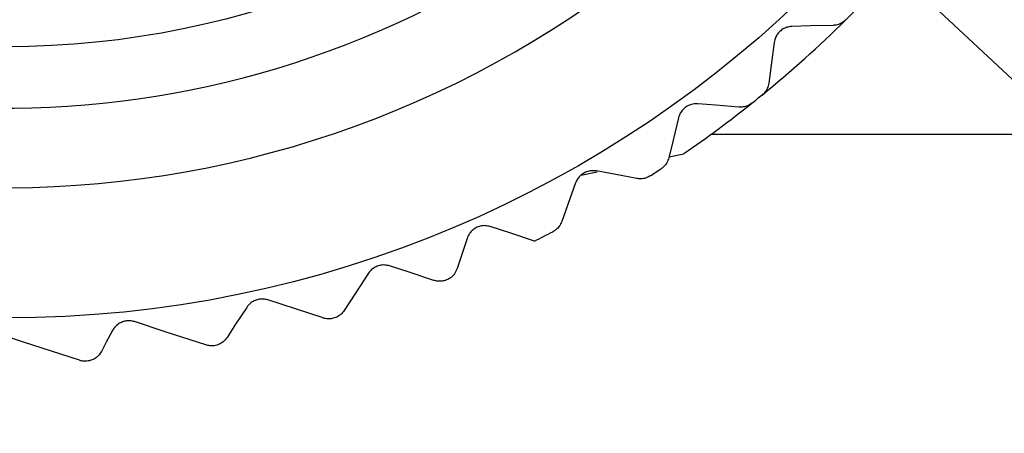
# Model space of a CAD drawing. Header units: millimetres. Extents: x 6 to 273, y 6 to 210.
# Tile 55 of 75: x 46.19 to 56.89, y 36.18 to 40.68. Entities that reach past the tile are written whole.
import ezdxf

# ---------------------------------------------------------------- set-up
doc = ezdxf.new("R2010")
doc.units = ezdxf.units.MM
doc.linetypes.add('SLD-Solid', pattern=[0])
doc.layers.add('DIMENSIONS', color=140, linetype='SLD-Solid', lineweight=25)
doc.styles.add('SLDTEXTSTYLE0', font='TXT', dxfattribs={"width": 0.7})
doc.dimstyles.new('SLDDIMSTYLE0', dxfattribs={"dimtxt": 2.158008, "dimasz": 3.302, "dimexe": 0, "dimexo": 0.0625, "dimgap": 0.539502, "dimtad": 0, "dimtih": 1, "dimtoh": 1, "dimdec": 1, "dimrnd": 1e-09, "dimzin": 12, "dimdsep": 46, "dimtxsty": 'SLDTEXTSTYLE0', "dimsah": 1, "dimcen": 0, "dimadec": 0, "dimazin": 3, "dimtfac": 1, "dimtdec": 1, "dimtofl": 0, "dimtmove": 0, "dimatfit": 3, "dimfxl": 0, "dimfrac": 2, "dimtolj": 1, "dimtzin": 12, "dimarcsym": 0})

# ---------------------------------------------------------------- blocks, each defined once
blk = doc.blocks.new('_D_2')
at = {"layer": 'DIMENSIONS'}
for p, q in [((50.11, 46.468), (65.207, 32.325)), ((65.207, 32.325), (71.557, 32.325))]:
    blk.add_line(p, q, dxfattribs=at)
blk.add_solid([(50.11, 46.468), (52.172, 43.84), (52.867, 44.581)], dxfattribs=at)
at = {"layer": 'DIMENSIONS', "insert": (71.557, 33.339), "char_height": 2.117, "attachment_point": 1, "style": 'SLDTEXTSTYLE0'}
blk.add_mtext('3', dxfattribs=at)

msp = doc.modelspace()

# ---------------------------------------------------------------- linework, layer by layer
for p, q in [((53.706, 39.439), (65.127, 39.439)), ((53.248, 39.193), (53.406, 39.226)), ((52.287, 38.991), (52.465, 39.028)), ((49.486, 37.439), (48.885, 37.635))]:
    msp.add_line(p, q)
at = {"flags": 128}
for points in [[(55.03, 40.621), (54.78, 40.615), (54.583, 40.61)], [(54.389, 40.437), (54.356, 40.188), (54.33, 39.993)], [(54.007, 39.733), (53.757, 39.752), (53.561, 39.768)], [(53.35, 39.616), (53.291, 39.372), (53.245, 39.181)], [(52.896, 38.956), (52.65, 39.002), (52.456, 39.038)], [(52.231, 38.909), (52.147, 38.672), (52.081, 38.487)], [(51.784, 38.276), (51.515, 38.364), (51.304, 38.433)], [(51.051, 38.305), (50.991, 38.12), (50.944, 37.976)], [(50.691, 37.848), (50.422, 37.936), (50.209, 38.005)], [(49.98, 37.925), (49.831, 37.697), (49.716, 37.519)], [(48.656, 37.554), (48.536, 37.37), (48.442, 37.226)], [(48.212, 37.145), (47.779, 37.286), (47.437, 37.399)], [(46.837, 36.978), (46.23, 37.176), (45.747, 37.334)], [(47.198, 37.303), (47.129, 37.174), (47.076, 37.073)]]:
    msp.add_lwpolyline(points, dxfattribs=at)
for radius in [12.5, 9.55]:
    msp.add_circle((46.041, 49.939), radius)
for centre, radius, start, end in [((46.041, 49.939), 10.217, 161.8879, 82.8497), ((46.041, 49.939), 11.083, 161.8879, 322.8476), ((45.992, 49.989), 13.07, 314.5756, 315.1988), ((46.041, 49.939), 13.001, 309.2013, 314.5745), ((46.02, 49.966), 13.034, 308.5758, 309.2007), ((46.042, 49.939), 13, 304.5076, 308.5746), ((46.048, 49.928), 12.987, 302.574, 303.2012), ((46.046, 49.93), 12.99, 296.2127, 297.2014)]:
    msp.add_arc(centre, radius, start, end)
for points, knots in [([(55.165, 40.679), (55.152, 40.667), (55.125, 40.645), (55.078, 40.626), (55.046, 40.623), (55.03, 40.621)], [0, 0, 0, 0, 0.352998, 0.684739, 1, 1, 1, 1]), ([(54.583, 40.61), (54.564, 40.608), (54.529, 40.604), (54.48, 40.581), (54.441, 40.549), (54.412, 40.509), (54.396, 40.471), (54.391, 40.446), (54.389, 40.437)], [0, 0, 0, 0, 0.19731, 0.377302, 0.565985, 0.731331, 0.895376, 1, 1, 1, 1]), ([(54.33, 39.993), (54.326, 39.974), (54.318, 39.938), (54.291, 39.895), (54.268, 39.874), (54.258, 39.865)], [0, 0, 0, 0, 0.383657, 0.729172, 1, 1, 1, 1]), ([(53.561, 39.768), (53.542, 39.768), (53.506, 39.768), (53.455, 39.75), (53.413, 39.722), (53.38, 39.686), (53.36, 39.65), (53.353, 39.625), (53.35, 39.616)], [0, 0, 0, 0, 0.197312, 0.377305, 0.565993, 0.731326, 0.895372, 1, 1, 1, 1]), ([(54.147, 39.776), (54.133, 39.766), (54.104, 39.746), (54.055, 39.732), (54.023, 39.732), (54.007, 39.733)], [0, 0, 0, 0, 0.352994, 0.68475, 1, 1, 1, 1]), ([(53.245, 39.181), (53.239, 39.163), (53.227, 39.128), (53.196, 39.088), (53.171, 39.069), (53.16, 39.061)], [0, 0, 0, 0, 0.383652, 0.72919, 1, 1, 1, 1]), ([(52.456, 39.038), (52.438, 39.04), (52.402, 39.044), (52.35, 39.031), (52.305, 39.008), (52.268, 38.975), (52.245, 38.941), (52.235, 38.918), (52.231, 38.909)], [0, 0, 0, 0, 0.197306, 0.377308, 0.56599, 0.731331, 0.895376, 1, 1, 1, 1]), ([(53.041, 38.984), (53.025, 38.976), (52.995, 38.959), (52.944, 38.95), (52.912, 38.954), (52.896, 38.956)], [0, 0, 0, 0, 0.3529843, 0.6847313, 1, 1, 1, 1]), ([(51.304, 38.433), (51.285, 38.437), (51.25, 38.446), (51.195, 38.44), (51.147, 38.422), (51.107, 38.393), (51.073, 38.355), (51.059, 38.323), (51.051, 38.305)], [0, 0, 0, 0, 0.181319, 0.344504, 0.516471, 0.666119, 0.813097, 1, 1, 1, 1]), ([(52.081, 38.487), (52.073, 38.47), (52.058, 38.436), (52.022, 38.399), (51.996, 38.384), (51.984, 38.377)], [0, 0, 0, 0, 0.383655, 0.729179, 1, 1, 1, 1]), ([(50.209, 38.005), (50.192, 38.01), (50.156, 38.018), (50.101, 38.012), (50.052, 37.993), (50.01, 37.965), (49.99, 37.939), (49.98, 37.925)], [0, 0, 0, 0, 0.203686, 0.426753, 0.624123, 0.799077, 1, 1, 1, 1]), ([(50.944, 37.976), (50.935, 37.956), (50.92, 37.92), (50.878, 37.878), (50.831, 37.851), (50.781, 37.838), (50.734, 37.837), (50.705, 37.844), (50.691, 37.848)], [0, 0, 0, 0, 0.202642, 0.374084, 0.558538, 0.716382, 0.864222, 1, 1, 1, 1]), ([(48.885, 37.635), (48.869, 37.639), (48.835, 37.647), (48.783, 37.643), (48.736, 37.627), (48.691, 37.599), (48.669, 37.571), (48.656, 37.554)], [0, 0, 0, 0, 0.191978, 0.397955, 0.585394, 0.759884, 1, 1, 1, 1]), ([(49.716, 37.519), (49.704, 37.504), (49.682, 37.476), (49.636, 37.447), (49.587, 37.43), (49.537, 37.427), (49.504, 37.433), (49.488, 37.438), (49.486, 37.439)], [0, 0, 0, 0, 0.21477, 0.41147, 0.617379, 0.798706, 0.978257, 1, 1, 1, 1]), ([(47.437, 37.399), (47.421, 37.403), (47.389, 37.411), (47.339, 37.407), (47.293, 37.393), (47.248, 37.367), (47.216, 37.334), (47.202, 37.309), (47.198, 37.303)], [0, 0, 0, 0, 0.173681, 0.355502, 0.523476, 0.688755, 0.922002, 1, 1, 1, 1]), ([(48.442, 37.226), (48.429, 37.21), (48.405, 37.18), (48.356, 37.15), (48.305, 37.135), (48.255, 37.134), (48.226, 37.141), (48.212, 37.145)], [0, 0, 0, 0, 0.2318677, 0.4342246, 0.6498898, 0.8359186, 1, 1, 1, 1]), ([(47.076, 37.073), (47.059, 37.05), (47.033, 37.013), (46.975, 36.98), (46.923, 36.967), (46.875, 36.967), (46.848, 36.975), (46.837, 36.978)], [0, 0, 0, 0, 0.297757, 0.490276, 0.698776, 0.880274, 1, 1, 1, 1])]:
    msp.add_open_spline(points, degree=3, knots=knots)

# ---------------------------------------------------------------- dimensions: what is measured, and where the dimension line sits
at = {"layer": 'DIMENSIONS'}
dim = msp.add_diameter_dim_2p(p1=(48.933, 47.57), p2=(50.11, 46.468), text='3', dimstyle='SLDDIMSTYLE0', override={"dimpost": '<>'}, dxfattribs=at)
dim.commit()
dim.dimension.update_dxf_attribs({"geometry": '_D_2', "text_midpoint": (72.454, 32.325), "dimtype": 163})

doc.saveas('drawing.dxf')
